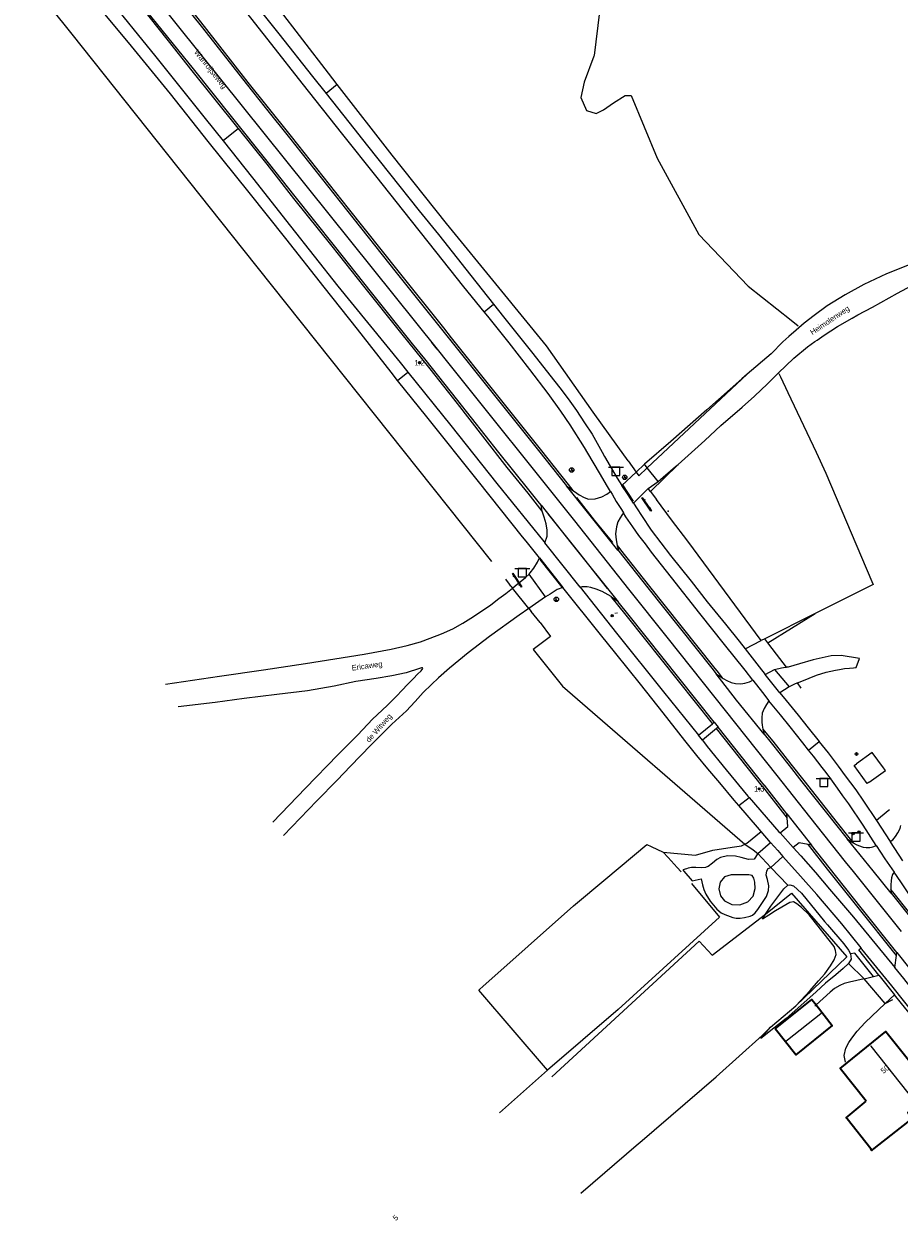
# Model space of a CAD drawing. Header units: metres. Extents: x 169249 to 194689, y 406250 to 412203.
# Tile 205 of 256: x 183570 to 183731, y 409225 to 409445. Entities that reach past the tile are written whole.
import ezdxf
from ezdxf.enums import TextEntityAlignment as Align

# ---------------------------------------------------------------- set-up
doc = ezdxf.new("R2010")
doc.units = ezdxf.units.M
doc.layers.get('0').update_dxf_attribs({"linetype": 'CONTINUOUS'})
for name, color, linetype, lineweight in [('BGT_NLCS_N264$0$B-WE-GW-TALUD_KRUIN-G', 252, 'CONTINUOUS', 18), ('BGT_NLCS_N264$0$B-WE-GW-TALUD_TEEN-G', 252, 'CONTINUOUS', 18), ('BGT_NLCS_N264$0$B-WE-IE-TERREINAFSCHEIDING_KUNSTMATIG_HEKWERK-G', 252, 'BGT_NLCS_N264$0$IE-TERREINAFSCHEIDING-KUNSTMATIG', 18), ('BGT_NLCS_N264$0$B-WE-OG-TOPOGRAFIE_BEBOUWING-G', 252, 'CONTINUOUS', 35), ('BGT_NLCS_N264$0$B-WE-OG-TOPOGRAFIE_CULTUURSCHEIDING-G', 252, 'CONTINUOUS', 18), ('BGT_NLCS_N264$0$B-WE-OG-TOPOGRAFIE_TERREIN_GROEN-GV', 252, 'CONTINUOUS', 18), ('BGT_NLCS_N264$0$B-WE-OG-TOPOGRAFIE_TERREIN_ONBEGROEID-GV', 252, 'CONTINUOUS', 18), ('BGT_NLCS_N264$0$B-WE-OG-TOPOGRAFIE_WEG_BERM-GV', 252, 'CONTINUOUS', 18), ('BGT_NLCS_N264$0$B-WE-OG-TOPOGRAFIE_WEG_RIJWEG-GV', 252, 'CONTINUOUS', 18), ('BGT_NLCS_N264$0$B-WE-OG-TOPOGRAFIE_WEG_RIJWIELPAD-GV', 252, 'CONTINUOUS', 18), ('BGT_NLCS_N264$0$B-WE-OG-TOPOGRAFIE_WEG_VERHARD-G', 252, 'CONTINUOUS', 18), ('BGT_NLCS_N264$0$B-WE-VW-BEWEGWIJZERING_DRAAGCONSTRUCTIE-S', 252, 'CONTINUOUS', 25), ('BGT_NLCS_N264$0$B-WE-VW-VERKEERSTEKEN_BORD-S', 252, 'CONTINUOUS', 25), ('X-XX-AL-REFERENTIE-G', 7, 'CONTINUOUS', 18)]:
    doc.layers.add(name, color=color, linetype=linetype, lineweight=lineweight)
for name, color, linetype in [('BGT_NLCS_N264$0$B-WE-IE-MEUBILAIR_WEGMEUBILAIR-S', 252, 'CONTINUOUS'), ('BGT_NLCS_N264$0$B-WE-IE-TERREINAFSCHEIDING_KUNSTMATIG_HEKWERK_RASTER-G', 252, 'CONTINUOUS'), ('BGT_NLCS_N264$0$B-WE-KG-KADASTRAAL_NOK-G', 252, 'CONTINUOUS'), ('BGT_NLCS_N264$0$B-WE-OG-TOPOGRAFIE_WEG_INRIT-GV', 252, 'CONTINUOUS'), ('BGT_NLCS_N264$0$B-WE-VW-MARKERING-G', 252, 'CONTINUOUS'), ('BGT_NLCS_N264$0$B-WE-VW-VERKEERSTEKEN_DRAAGCONSTRUCTIE-S', 252, 'CONTINUOUS'), ('BGT_NLCS_N264$0$Label_Nummeraanduidingreeks', 252, 'CONTINUOUS'), ('BGT_NLCS_N264$0$Label_Openbareruimte', 252, 'CONTINUOUS'), ('BGT_NLCS_N264$0$Label_Puntobject', 252, 'CONTINUOUS')]:
    doc.layers.add(name, color=color, linetype=linetype)
doc.styles.add('BGT_NLCS_N264$0$NLCS-ISO', font='NLCS-ISO.ttf')
doc.styles.add('BGT_NLCS_N264$0$STANDARD', font='txt')
doc.linetypes.add('BGT_NLCS_N264$0$IE-TERREINAFSCHEIDING-KUNSTMATIG', pattern='A,4,[82,NLCS.SHX,S=0.75,R=90,X=0,Y=0],4,-2', length=10)

# ---------------------------------------------------------------- blocks, each defined once
blk = doc.blocks.new('BGT_NLCS_N264$0$SIE-WEG_AFVALBAK_TYPE_01')
for radius in [0.25, 0.156]:
    blk.add_circle((0, 0), radius)
blk = doc.blocks.new('BGT_NLCS_N264$0$SIE-WEG_WEGWIJZER-SO')
for q in [(-0.29, -0.29), (0, 0.41), (0.29, -0.29)]:
    blk.add_line((0, 0), q)
blk.add_circle((0, 0), 0.413)
blk = doc.blocks.new('BGT_NLCS_N264$0$SIE-WEG_SCHRIKHEK')
for points in [[(-1.125, 0), (-1.125, 0.1), (-1.5, 0.1), (-1.5, 0)], [(-0.375, 0), (-0.375, 0.1), (-0.75, 0.1), (-0.75, 0)], [(0.375, 0.1), (0, 0.1), (0, 0), (0.375, 0)], [(1.125, 0), (1.125, 0.1), (0.75, 0.1), (0.75, 0)]]:
    blk.add_hatch(color=0).paths.add_polyline_path(points)
at = {"color": 0}
for p, q in [((-1.125, 0), (-1.125, 0.1)), ((-0.75, 0), (-0.75, 0.1)), ((-0.375, 0), (-0.375, 0.1)), ((0, 0.1), (0, 0)), ((0.375, 0.1), (0.375, 0)), ((0.75, 0.1), (0.75, 0)), ((1.125, 0.1), (1.125, 0))]:
    blk.add_line(p, q, dxfattribs=at)
at = {"flags": 128}
for points in [[(-1.5, 0.1), (1.5, 0.1), (1.5, 0), (-1.5, 0)], [(-1.0125, 0.1), (-1.0125, 0.25), (-0.8625, 0.25), (-0.8625, 0.1)], [(0.8625, 0.1), (0.8625, 0.25), (1.0125, 0.25), (1.0125, 0.1)]]:
    blk.add_lwpolyline(points, close=True, dxfattribs=at)
blk = doc.blocks.new('BGT_NLCS_N264$0$SVW-VERKEERSTEKEN_BORD_ANWB-SO')
blk.add_line((-1.375, 0), (1.375, 0))
at = {"flags": 128}
blk.add_lwpolyline([(-0.75, 0), (-0.75, -1.5), (0.75, -1.5), (0.75, 0)], close=True, dxfattribs=at)
blk = doc.blocks.new('BGT_NLCS_N264$0$SIE-WEG_STRAATNAAMBORD_PAAL-SO')
blk.add_line((-0.3, 0), (0.3, 0))
for radius in [0.2, 0.0745]:
    blk.add_circle((0, 0), radius)
at = {"style": 'BGT_NLCS_N264$0$NLCS-ISO'}
blk.add_attdef('STRAATNAAMBORD', (0.28, 0.29), '', height=0.35, dxfattribs=at)
blk = doc.blocks.new('BGT_NLCS_N264$0$SIE-WEG_VERKEERSBORD_PAAL-SO')
blk.add_line((-0.3, 0), (0.3, 0))
for radius in [0.2, 0.0745]:
    blk.add_circle((0, 0), radius)
blk = doc.blocks.new('BGT_NLCS_N264$0$SIE-WEG_PAAL_ALGEMEEN_TYPE_02-SO')
at = {"ltscale": 0.5}
h = blk.add_hatch(color=256, dxfattribs=at)
h.paths.add_polyline_path([(0, 0), (0.1875, 0, 0.41421356), (0, 0.1875)])
h.paths.add_polyline_path([(0, -0.1875), (0, 0), (-0.1875, 0, 0.41421356)])
for p, q in [((-0.1875, 0), (0.1875, 0)), ((0, -0.1875), (0, 0.1875))]:
    blk.add_line(p, q, dxfattribs=at)
blk.add_circle((0, 0), 0.1875, dxfattribs=at)
blk = doc.blocks.new('BGT_NLCS_N264')
at = {"layer": 'BGT_NLCS_N264$0$B-WE-GW-TALUD_KRUIN-G'}
blk.add_line((183705.5, 409280.49, 15.7), (183706.07, 409281.4, 15.79), dxfattribs=at)
for points in [[(183706.07, 409281.4, 15.79), (183707.02, 409282.91, 15.95), (183709.38, 409286.04, 16.26), (183710.13, 409286.71, 16.51)], [(183721.27, 409272.39, 16.48), (183720.27, 409271.44, 16.47), (183718.96, 409270.3, 16.47), (183717.08, 409268.77, 16.45), (183715.33, 409267.14, 16.41), (183713.65, 409265.65, 16.35), (183709.84, 409262.3, 16.05), (183707.58, 409260.49, 15.97), (183705.21, 409258.62, 15.63)]]:
    blk.add_polyline3d(points, dxfattribs=at)
at = {"layer": 'BGT_NLCS_N264$0$B-WE-GW-TALUD_TEEN-G'}
for p, q in [((183706.98, 409260.7, 15.63), (183711.59, 409264.59, 15.64)), ((183705.21, 409258.62, 15.63), (183706.98, 409260.7, 15.63))]:
    blk.add_line(p, q, dxfattribs=at)
blk.add_polyline3d([(183711.59, 409264.59, 15.64), (183714.21, 409267.4, 15.67), (183715.76, 409269.16, 15.66), (183716.93, 409270.48, 15.68), (183717.98, 409271.94, 15.66), (183718.65, 409273.02, 15.66), (183719.02, 409273.99, 15.7), (183718.91, 409274.77, 15.72), (183718.66, 409275.49, 15.74), (183716.83, 409277.78, 15.72), (183715.71, 409279.19, 15.69), (183714.05, 409281.29, 15.63), (183712.65, 409282.67, 15.61), (183711.82, 409283.3, 15.6), (183711.16, 409283.68, 15.59), (183710.49, 409283.56, 15.6), (183709.04, 409282.68, 15.53), (183707.86, 409282, 15.51), (183706.68, 409281.22, 15.61), (183705.5, 409280.49, 15.7)], dxfattribs=at)
at = {"layer": 'BGT_NLCS_N264$0$B-WE-IE-MEUBILAIR_WEGMEUBILAIR-S'}
blk.add_point((183688.2, 409355.35, 16.56), dxfattribs=at)
at = {"layer": 'BGT_NLCS_N264$0$B-WE-IE-TERREINAFSCHEIDING_KUNSTMATIG_HEKWERK-G'}
for points in [[(183666.07, 409252.81, 15.75), (183666.07, 409252.81, 15.75), (183653.47, 409267.5, 15.38), (183653.62, 409267.64, 15.38), (183654.17, 409268.13, 15.39), (183670.84, 409282.95, 15.47), (183676.77, 409287.9, 15.49), (183684.29, 409294.18, 15.52), (183685.05, 409293.84, 15.52), (183687.27, 409292.82, 15.51)], [(183687.27, 409292.82, 15.51), (183688.2, 409291.79, 15.51), (183689.82, 409289.98, 15.52), (183690.55, 409289.17, 15.52)], [(183692.49, 409287.03, 15.52), (183697.61, 409280.89, 15.74), (183678.99, 409263.91, 15.65), (183666.07, 409252.81, 15.75)]]:
    blk.add_polyline3d(points, dxfattribs=at)
at = {"layer": 'BGT_NLCS_N264$0$B-WE-IE-TERREINAFSCHEIDING_KUNSTMATIG_HEKWERK_RASTER-G'}
for points in [[(183706.07, 409281.4, 15.79), (183706.07, 409281.4, 15.79), (183710.83, 409285.3, 15.72), (183720.97, 409273.6, 15.75), (183711.59, 409264.59, 15.64)], [(183666.83, 409251.59, 15.55), (183693.89, 409276.49, 15.55), (183696.26, 409273.92, 15.6), (183706.07, 409281.4, 15.79)], [(183672.15, 409230.26, 15.45), (183682.74, 409239.33, 15.36), (183682.99, 409239.55, 15.36), (183697.02, 409251.58, 15.4), (183705.45, 409259.18, 15.51), (183706.98, 409260.7, 15.63)]]:
    blk.add_polyline3d(points, dxfattribs=at)
at = {"layer": 'BGT_NLCS_N264$0$B-WE-KG-KADASTRAAL_NOK-G'}
for points in [[(183709.8, 409258.15, 22.02), (183710.07, 409258.36, 22.02), (183716.2, 409263.22, 22.04), (183716.26, 409263.27, 22.04)], [(183725.3, 409257.31, 23.2), (183725.39, 409257.2, 23.2), (183733.59, 409246.84, 23.18), (183733.76, 409246.63, 23.18)]]:
    blk.add_polyline3d(points, dxfattribs=at)
at = {"layer": 'BGT_NLCS_N264$0$B-WE-OG-TOPOGRAFIE_BEBOUWING-G'}
for points in [[(183707.79, 409260.41, 19.1), (183714.53, 409265.77, 19.39), (183715.32, 409264.76, 19.36)], [(183715.32, 409264.76, 19.36), (183718.28, 409260.97, 19.25), (183711.58, 409255.63, 19.17), (183707.79, 409260.41, 19.1)], [(183724.53, 409247.09, 19.32), (183719.72, 409253.13, 19.32), (183728.12, 409259.87, 19.67), (183734.46, 409251.94, 19.61), (183735.21, 409252.52, 19.46), (183737.51, 409249.51, 19.55), (183732.28, 409245.15, 21.22), (183732.17, 409245.06, 21.25), (183732.94, 409244.07, 19.42), (183732.99, 409244, 19.3), (183725.94, 409238.4, 19.24), (183725.64, 409238.16, 19.24), (183725.55, 409238.09, 19.23), (183725.36, 409238.34, 19.23), (183721, 409243.85, 19.14), (183720.85, 409244.04, 19.14), (183724.53, 409247.09, 19.32)]]:
    blk.add_polyline3d(points, dxfattribs=at)
at = {"layer": 'BGT_NLCS_N264$0$B-WE-OG-TOPOGRAFIE_CULTUURSCHEIDING-G'}
for p, q in [((183715.15, 409336.58, 16.68), (183705.89, 409331.92, 16.64)), ((183705.89, 409331.92, 16.64), (183705.27, 409331.61, 16.64)), ((183666.07, 409252.81, 15.75), (183657.26, 409244.96, 15.72))]:
    blk.add_line(p, q, dxfattribs=at)
for points in [[(183675.59, 409446.93, 15.15), (183674.6, 409438.96, 15.54), (183674.58, 409438.81, 15.55), (183672.77, 409434.05, 15.59), (183672.18, 409431.23, 15.57), (183673.23, 409428.83, 15.57), (183674.99, 409428.31, 15.57), (183676.33, 409428.97, 15.58), (183678.16, 409430.27, 15.58), (183680.27, 409431.6, 15.58), (183681.37, 409431.62, 15.55), (183686.15, 409420.1, 15.57), (183693.8, 409406.13, 15.56), (183702.85, 409396.61, 16.19), (183710.74, 409390.38, 16.95), (183712.02, 409389.37, 17.08)], [(183708.5, 409380.59, 17.14), (183708.79, 409379.98, 17.14), (183710.13, 409377.14, 17.12), (183715.31, 409366.15, 17.04), (183717.13, 409362.31, 17.02), (183725.55, 409342.46, 16.73), (183725.78, 409341.92, 16.73), (183715.15, 409336.58, 16.68)], [(183687.27, 409292.82, 15.51), (183693.2, 409292.22, 15.73), (183696.36, 409293.14, 15.86), (183699.93, 409293.69, 16.16), (183701.63, 409293.93, 16.38), (183702.26, 409294.27, 16.46)]]:
    blk.add_polyline3d(points, dxfattribs=at)
at = {"layer": 'BGT_NLCS_N264$0$B-WE-OG-TOPOGRAFIE_TERREIN_GROEN-GV'}
for p, q in [((183706.45, 409331.2, 16.65), (183715.15, 409336.58, 3.38)), ((183707.69, 409326.33, 16.69), (183710.4, 409323.13, 16.69)), ((183707.04, 409289.97, 16.31), (183704.61, 409292.57, 16.34))]:
    blk.add_line(p, q, dxfattribs=at)
at = {"layer": 'BGT_NLCS_N264$0$B-WE-OG-TOPOGRAFIE_TERREIN_ONBEGROEID-GV', "linetype": 'Continuous'}
blk.add_line((183727.97, 409265.02, 16.61), (183724.14, 409269.53, 16.7), dxfattribs=at)
at = {"layer": 'BGT_NLCS_N264$0$B-WE-OG-TOPOGRAFIE_WEG_BERM-GV'}
for p, q in [((183627.45, 409433.65, 17.28), (183625.45, 409431.95, 17.39)), ((183609.35, 409425.56, 17.9), (183606.53, 409423.29, 17.73)), ((183684.35, 409363.31, 15.63), (183702.67, 409380.46, 0.77)), ((183680.83, 409364.58, 16.88), (183682.3, 409362.53, 16.89)), ((183679.67, 409360.08, 16.88), (183682.3, 409362.53, 16.89)), ((183690, 409363.92, 12.86), (183684.94, 409358.97, 16.86)), ((183669.53, 409360, 17.35), (183670.71, 409359.16, 17.35)), ((183684.53, 409359.53, 16.88), (183681.81, 409356.83, 16.86)), ((183684.94, 409358.97, 16.86), (183684.53, 409359.53, 16.88)), ((183665.1, 409355.37, 17.25), (183664.89, 409356.43, 17.32)), ((183659.34, 409341.62, 17.09), (183659.63, 409341.24, 17.09)), ((183665.7, 409339.61, 17.11), (183662.61, 409337.5, 17.11)), ((183678.72, 409338.47, 17.2), (183677.82, 409339.59, 17.21)), ((183679.03, 409338.72, 17.2), (183677.82, 409339.59, 17.21)), ((183662.61, 409337.5, 17.11), (183663.05, 409336.96, 17.05)), ((183664.69, 409334.91, 16.84), (183663.05, 409336.96, 17.05)), ((183702.31, 409330.12, 16.62), (183705.27, 409331.61, 16.64)), ((183706.45, 409331.2, 16.65), (183705.89, 409331.92, 16.64)), ((183706.01, 409325.39, 16.66), (183707.69, 409326.33, 16.69)), ((183710.4, 409323.13, 16.69), (183708.68, 409322.04, 16.68)), ((183712.6, 409322.9, 16.66), (183711.92, 409323.84, 16.66)), ((183693.73, 409314.24, 16.83), (183696.33, 409316.36, 17.03)), ((183696.33, 409316.36, 17.03), (183696.64, 409316.62, 17.03)), ((183697.36, 409315.71, 17.02), (183697.05, 409315.46, 17.02)), ((183697.05, 409315.46, 17.02), (183694.46, 409313.33, 16.83)), ((183705.49, 409304.86, 16.94), (183697.05, 409315.46, 17.02)), ((183705.56, 409315.38, 16.93), (183705.82, 409314.43, 16.92)), ((183725.14, 409305.53, 16.61), (183725.06, 409305.63, 16.61)), ((183710.01, 409299.12, 16.89), (183709.95, 409299.85, 16.9)), ((183726.4, 409298.63, 16.57), (183728.92, 409294.75, 16.54)), ((183706.98, 409294.59, 16.67), (183705.25, 409296.59, 16.71)), ((183704.61, 409292.57, 16.34), (183706.98, 409294.59, 16.67)), ((183714.49, 409294.08, 16.85), (183713.89, 409294.19, 16.85)), ((183721.05, 409295.24, 16.77), (183722.14, 409294.52, 16.75)), ((183709.25, 409291.99, 16.61), (183707.04, 409289.97, 16.31)), ((183707.04, 409289.97, 16.31), (183710.13, 409286.71, 16.51)), ((183722.46, 409274.25, 16.62), (183721.64, 409274.12, 16.48)), ((183725.84, 409269.96, 16.65), (183722.46, 409274.25, 16.62)), ((183729.75, 409271.62, 16.66), (183730.08, 409273.83, 16.73)), ((183730.08, 409273.83, 16.73), (183730.16, 409274.37, 16.73)), ((183721.27, 409272.39, 16.48), (183724.14, 409269.53, 16.7)), ((183724.14, 409269.53, 16.7), (183725.84, 409269.96, 16.65)), ((183725.84, 409269.96, 16.65), (183726.84, 409270.22, 16.62)), ((183729.69, 409266.64, 16.6), (183727.97, 409265.02, 16.61)), ((183727.97, 409265.02, 16.61), (183729.38, 409265.79, 16.55))]:
    blk.add_line(p, q, dxfattribs=at)
at = {"layer": 'BGT_NLCS_N264$0$B-WE-OG-TOPOGRAFIE_WEG_BERM-GV', "linetype": 'Continuous'}
blk.add_line((183729.02, 409285.97, 16.65), (183729.07, 409285.28, 16.65), dxfattribs=at)
at = {"layer": 'BGT_NLCS_N264$0$B-WE-OG-TOPOGRAFIE_WEG_BERM-GV'}
for points in [[(183520.75, 409513.73, 18.08), (183521.24, 409513.15, 18.13), (183522.07, 409512.16, 18.2), (183547.42, 409481.95, 18.2), (183578.81, 409442.84, 18), (183610.08, 409403.48, 17.7), (183655.78, 409346.09, 16.52)], [(183580.07, 409486.86, 17.54), (183583.08, 409483.83, 17.55), (183586.17, 409480.49, 17.54), (183587.71, 409478.88, 17.54), (183588.34, 409478.22, 17.54), (183590.75, 409475.34, 17.56), (183595.74, 409469.17, 17.45), (183603.61, 409459.38, 17.46), (183607.74, 409454.25, 17.46), (183609.6, 409451.93, 17.46), (183616.78, 409442.91, 17.45), (183622.93, 409435.1, 17.41), (183625.45, 409431.95, 17.39)], [(183654.43, 409391.94, 17.16), (183650.7, 409396.52, 17.21), (183645.59, 409402.98, 17.27), (183639.7, 409410.41, 17.35), (183634.56, 409416.84, 17.41), (183628.53, 409424.44, 17.46), (183621.06, 409433.85, 17.49), (183615.48, 409440.95, 17.52), (183610.05, 409447.9, 17.54), (183603.37, 409456.2, 17.55), (183598.79, 409461.94, 17.57), (183592.93, 409469.17, 17.59), (183590.5, 409472.22, 17.59), (183588.06, 409475.12, 17.59), (183585.19, 409478.35, 17.59), (183582.43, 409481.16, 17.59), (183578.77, 409484.69, 17.6), (183578.42, 409485.02, 17.55)], [(183574.84, 409479.71, 18.11), (183576.89, 409477.14, 18.14), (183581.13, 409471.68, 18.12), (183587.38, 409463.64, 18.1), (183596.24, 409452.24, 18.02), (183602.76, 409443.99, 17.96), (183610.78, 409433.78, 17.89), (183614.26, 409429.4, 17.85), (183618.7, 409423.82, 17.8), (183629.18, 409410.64, 17.8), (183638.3, 409399.16, 17.67), (183646.63, 409388.74, 17.54), (183648.08, 409386.91, 17.52), (183655.6, 409377.48, 17.43), (183664.37, 409366.48, 17.37), (183669.53, 409360, 17.35)], [(183574.91, 409480.27, 18.11), (183575.15, 409479.96, 18.11), (183577.2, 409477.39, 18.14), (183581.45, 409471.92, 18.12), (183587.69, 409463.89, 18.1), (183596.56, 409452.49, 18.02), (183603.08, 409444.24, 17.96)], [(183638.55, 409379.35, 17.23), (183637.39, 409380.82, 17.24), (183631.22, 409388.72, 17.36), (183625.07, 409396.45, 17.42), (183618.02, 409405.35, 17.52), (183611.3, 409413.81, 17.62), (183603.82, 409423.17, 17.71), (183596.91, 409431.9, 17.82), (183589.72, 409440.66, 17.9), (183582.45, 409449.47, 17.95), (183578.32, 409454.63, 17.98), (183576, 409457.29, 18)], [(183577.69, 409458.65, 18.04), (183584.95, 409450.13, 18.02), (183594.18, 409438.68, 17.92), (183603.25, 409427.41, 17.77), (183606.53, 409423.29, 17.73)], [(183627.45, 409433.65, 17.28), (183625.86, 409435.68, 17.3), (183611.73, 409454.11, 17.36), (183610.21, 409456.25, 17.35)], [(183609.35, 409425.56, 17.9), (183609.28, 409425.64, 17.9), (183605.11, 409430.89, 17.93), (183600.88, 409436.15, 18), (183596.52, 409441.66, 18.04), (183591.32, 409448.16, 18.07), (183589.84, 409449.98, 18.07)], [(183664.89, 409356.43, 17.32), (183664.33, 409357.13, 17.32), (183662.84, 409358.97, 17.33), (183657.1, 409366.09, 17.36), (183649.58, 409375.67, 17.45), (183643.52, 409383.29, 17.5), (183641.3, 409386.07, 17.52), (183633.76, 409395.45, 17.71), (183626.97, 409404, 17.77), (183619.75, 409413.05, 17.83), (183614.84, 409419.24, 17.86), (183608.09, 409427.75, 17.93), (183601.12, 409436.5, 18.01), (183592.5, 409447.13, 18.06), (183590.06, 409450.19, 18.07)], [(183603.08, 409444.24, 17.96), (183611.09, 409434.02, 17.89), (183614.57, 409429.65, 17.85), (183619.01, 409424.06, 17.8), (183629.5, 409410.89, 17.8), (183638.61, 409399.41, 17.67), (183646.94, 409388.99, 17.54), (183648.4, 409387.16, 17.52), (183655.91, 409377.73, 17.43), (183664.68, 409366.72, 17.37), (183669.84, 409360.25, 17.35), (183670.71, 409359.16, 17.35)], [(183680.83, 409364.58, 16.88), (183678.94, 409367.2, 16.88), (183674.43, 409373.49, 16.85), (183665.88, 409385.66, 16.99), (183657.1, 409396.38, 17.04), (183647.54, 409408.12, 17.09), (183637.58, 409420.63, 17.14), (183627.45, 409433.65, 17.28)], [(183625.45, 409431.95, 17.39), (183629.62, 409426.73, 17.35), (183633.02, 409422.39, 17.3), (183637.04, 409417.28, 17.25), (183642.5, 409410.47, 17.2), (183646.04, 409406.1, 17.19), (183651.96, 409398.6, 17.08), (183656.15, 409393.3, 17.01)], [(183665.1, 409355.37, 17.25), (183662.48, 409358.67, 17.33), (183658.67, 409363.37, 17.36), (183654.19, 409369.12, 17.4), (183649.56, 409375.09, 17.47), (183644.55, 409381.47, 17.51), (183639.14, 409388.1, 17.54), (183632.38, 409396.65, 17.67), (183626.56, 409403.98, 17.75), (183619.53, 409412.7, 17.83), (183614.62, 409419, 17.87), (183609.35, 409425.56, 17.9)], [(183606.53, 409423.29, 17.73), (183611.93, 409416.49, 17.67), (183618.91, 409407.65, 17.58), (183627.61, 409396.61, 17.42), (183639.01, 409382.64, 17.3), (183640.45, 409380.85, 17.28)], [(183656.15, 409393.3, 17.01), (183657.98, 409390.99, 16.98), (183663.37, 409384.26, 16.97), (183667.13, 409379.47, 16.9), (183668.55, 409377.66, 16.88), (183670.12, 409375.55, 16.89), (183671.37, 409373.8, 16.91), (183672.86, 409371.53, 16.9), (183674.24, 409369.46, 16.9), (183676.06, 409366.18, 16.9), (183676.51, 409365.4, 16.89), (183678.8, 409361.4, 16.89), (183679.67, 409360.08, 16.88)], [(183677.62, 409358.93, 16.95), (183677.06, 409359.89, 16.95), (183675.58, 409362.41, 16.96), (183674.59, 409364.03, 16.97), (183674.22, 409364.62, 16.97), (183672.84, 409367.06, 16.95), (183670.22, 409371.21, 16.97), (183668.52, 409373.72, 17.02), (183666.19, 409376.92, 17.02), (183662.79, 409381.37, 17.06), (183659.04, 409386.21, 17.1), (183655.1, 409391.12, 17.16), (183654.43, 409391.94, 17.16)], [(183640.45, 409380.85, 17.28), (183648.3, 409371.07, 17.22), (183656.78, 409360.4, 17.17), (183665.36, 409349.79, 17.15), (183665.55, 409349.55, 17.16)], [(183664.57, 409346.76, 17.13), (183662.13, 409349.83, 17.13), (183661.46, 409350.67, 17.13), (183653.37, 409360.81, 17.11), (183643.89, 409372.65, 17.15), (183638.55, 409379.35, 17.23)], [(183682.3, 409362.53, 16.89), (183682.8, 409361.86, 16.89), (183684.35, 409363.31, 15.63)], [(183670.71, 409359.16, 17.35), (183670.99, 409358.97, 17.3), (183671.83, 409358.32, 17.3), (183672.75, 409357.86, 17.25), (183673.59, 409357.57, 17.23), (183674.78, 409357.62, 17.18), (183676.04, 409357.95, 17.11), (183676.96, 409358.45, 16.99), (183677.62, 409358.93, 16.95)], [(183684.94, 409358.97, 16.86), (183685.79, 409357.82, 16.82), (183686.03, 409357.49, 16.81)], [(183705.27, 409331.61, 16.64), (183691.78, 409349.83, 15.95), (183688.77, 409353.75, 16.67), (183686.03, 409357.49, 16.81)], [(183665.55, 409349.55, 17.16), (183665.98, 409350.74, 17.19), (183666.01, 409351.86, 17.22), (183665.83, 409353.02, 17.2), (183665.44, 409354.25, 17.21), (183665.1, 409355.37, 17.25)], [(183681.81, 409356.83, 16.86), (183682.49, 409355.79, 16.85), (183683.28, 409354.55, 16.84), (183685.08, 409351.88, 16.78), (183688.61, 409347.21, 16.66), (183692.41, 409342.52, 16.65), (183695.37, 409338.73, 16.64), (183698.7, 409334.65, 16.61), (183701.23, 409331.5, 16.61), (183702.31, 409330.12, 16.62)], [(183680, 409355.04, 16.89), (183679.67, 409354.62, 16.94), (183679.37, 409354.14, 16.98), (183678.96, 409353.42, 17.07), (183678.7, 409352.46, 17.11), (183678.54, 409351.21, 17.15), (183678.63, 409350.12, 17.18), (183678.82, 409349.06, 17.23)], [(183703.71, 409324.35, 16.71), (183702.31, 409326.19, 16.68), (183698.55, 409330.9, 16.64), (183694.02, 409336.6, 16.76), (183688.78, 409343.18, 16.8), (183685.15, 409347.81, 16.85), (183684.03, 409349.35, 16.87), (183682.8, 409350.91, 16.9), (183681.7, 409352.47, 16.9), (183680.45, 409354.32, 16.89), (183680, 409355.04, 16.89)], [(183678.82, 409349.06, 17.23), (183679.29, 409348.46, 17.22), (183679.47, 409348.24, 17.22), (183684.79, 409341.53, 17.17), (183696.53, 409326.79, 16.97), (183697.33, 409325.75, 16.97), (183698.07, 409324.79, 16.96)], [(183678.82, 409349.06, 17.23), (183678.82, 409349.02, 17.2), (183679.16, 409347.99, 17.22)], [(183662.67, 409343.82, 17.07), (183662.86, 409344.01, 17.07), (183663.52, 409344.9, 17.08), (183664.19, 409345.98, 17.09), (183664.57, 409346.76, 17.13)], [(183679.16, 409347.99, 17.22), (183684.48, 409341.28, 17.17), (183696.21, 409326.54, 16.97), (183697.01, 409325.51, 16.97)], [(183659.34, 409341.62, 17.09), (183659.09, 409341.95, 17.09), (183658.39, 409342.86, 17.1)], [(183659.63, 409341.24, 17.09), (183660.11, 409341.63, 17.08), (183662.01, 409343.17, 17.07), (183662.67, 409343.82, 17.07)], [(183668.89, 409341.34, 17.14), (183667.84, 409340.98, 17.11), (183666.52, 409340.15, 17.12), (183665.7, 409339.61, 17.11)], [(183701.16, 409301.33, 16.77), (183700.29, 409302.34, 16.78), (183697.69, 409305.52, 16.74), (183695.46, 409308.1, 16.73), (183693.46, 409310.55, 16.84), (183691.26, 409313.3, 16.89), (183687.27, 409318.35, 16.93), (183683.1, 409323.6, 17.06), (183678.59, 409329.24, 17.09), (183675.8, 409332.75, 17.13), (183668.89, 409341.34, 17.14)], [(183677.82, 409339.59, 17.21), (183677.71, 409339.67, 17.24), (183676.08, 409340.62, 17.21), (183675, 409341.07, 17.19), (183674.01, 409341.35, 17.19), (183673.31, 409341.46, 17.19), (183672.92, 409341.48, 17.19), (183672.38, 409341.47, 17.19), (183672.07, 409341.4, 17.14)], [(183672.07, 409341.4, 17.14), (183672.98, 409340.24, 17.14), (183678.71, 409332.96, 17.09), (183687.36, 409322.19, 16.88), (183693.73, 409314.24, 16.83)], [(183696.33, 409316.36, 17.03), (183696.33, 409316.37, 17.03), (183680.74, 409335.94, 17.18), (183678.72, 409338.47, 17.2)], [(183696.64, 409316.62, 17.03), (183681.05, 409336.19, 17.18), (183679.03, 409338.72, 17.2)], [(183664.69, 409334.91, 16.84), (183666.63, 409332.35, 15.17), (183663.44, 409329.98, 14.8), (183668.78, 409323.22, 14.93), (183702.26, 409294.27, 16.46)], [(183709.92, 409326.72, 16.7), (183708.08, 409329.1, 16.67), (183706.45, 409331.2, 16.65)], [(183702.31, 409330.12, 16.62), (183704.89, 409326.8, 16.65), (183706.01, 409325.39, 16.66)], [(183707.69, 409326.33, 16.69), (183709, 409326.58, 16.7), (183709.32, 409326.64, 16.7), (183709.92, 409326.72, 16.7)], [(183697.01, 409325.51, 16.97), (183697.88, 409324.91, 16.94), (183698.07, 409324.79, 16.96)], [(183698.07, 409324.79, 16.96), (183698.26, 409324.68, 16.94), (183698.93, 409324.26, 16.94), (183699.73, 409323.9, 16.93)], [(183699.73, 409323.9, 16.93), (183700.51, 409323.74, 16.92), (183701.5, 409323.69, 16.88), (183702.26, 409323.81, 16.85), (183703.08, 409324.07, 16.8), (183703.71, 409324.35, 16.71)], [(183711.92, 409323.84, 16.66), (183711.27, 409323.53, 16.68), (183710.4, 409323.13, 16.69)], [(183706.67, 409320.58, 16.74), (183706.2, 409319.9, 16.79), (183705.79, 409319.16, 16.83), (183705.45, 409318.31, 16.9), (183705.34, 409317.41, 16.96), (183705.34, 409316.65, 16.99), (183705.41, 409316.09, 16.99), (183705.47, 409315.71, 16.99), (183705.56, 409315.38, 16.93)], [(183713.94, 409311.53, 16.71), (183712.87, 409312.86, 16.71), (183710.59, 409315.76, 16.71), (183708.77, 409317.98, 16.73), (183706.67, 409320.58, 16.74)], [(183708.68, 409322.04, 16.68), (183709.86, 409320.59, 16.67), (183712.04, 409317.91, 16.65), (183713.89, 409315.6, 16.64), (183715.86, 409313.08, 16.62)], [(183709.95, 409299.85, 16.9), (183705.84, 409305.07, 16.94), (183705.81, 409305.11, 16.94), (183697.36, 409315.71, 17.02)], [(183705.56, 409315.38, 16.93), (183706.13, 409314.68, 16.92), (183707.39, 409313.13, 16.91), (183710.69, 409308.94, 16.89), (183713.05, 409305.94, 16.88), (183719.22, 409298.16, 16.81)], [(183705.82, 409314.43, 16.92), (183707.07, 409312.88, 16.91), (183710.38, 409308.69, 16.89), (183712.73, 409305.7, 16.88), (183718.91, 409297.91, 16.81), (183721.05, 409295.24, 16.77)], [(183694.46, 409313.33, 16.83), (183695.37, 409312.2, 16.82), (183698.83, 409307.87, 16.79), (183702.78, 409303.09, 16.75), (183703.02, 409302.81, 16.75)], [(183726.37, 409294.01, 16.58), (183723.93, 409297.74, 16.61), (183721.32, 409301.66, 16.64), (183720.26, 409303.1, 16.67), (183719.27, 409304.51, 16.68), (183718, 409306.25, 16.69), (183717.18, 409307.38, 16.71), (183716.44, 409308.35, 16.71), (183714.86, 409310.38, 16.7), (183713.94, 409311.53, 16.71)], [(183715.86, 409313.08, 16.62), (183715.9, 409313.03, 16.62), (183717.52, 409311.04, 16.62), (183719.38, 409308.54, 16.6), (183720.68, 409306.82, 16.59), (183722.61, 409304.22, 16.59), (183724.04, 409302.14, 16.58), (183726.4, 409298.63, 16.57)], [(183725.06, 409305.63, 16.61), (183724.71, 409305.39, 16.72), (183722.28, 409308.7, 16.71), (183722.71, 409309.01, 16.66)], [(183710.01, 409299.12, 16.89), (183709.64, 409299.6, 16.9), (183705.53, 409304.82, 16.94), (183705.49, 409304.86, 16.94)], [(183703.02, 409302.81, 16.75), (183708.49, 409296.54, 16.74), (183708.71, 409296.31, 16.74)], [(183705.25, 409296.59, 16.71), (183704.59, 409297.35, 16.73), (183701.16, 409301.33, 16.77)], [(183728.78, 409300.56, 16.63), (183728.57, 409300.36, 16.67), (183726.4, 409298.63, 16.57)], [(183708.71, 409296.31, 16.74), (183710.15, 409297.49, 16.85), (183710.01, 409299.12, 16.89)], [(183719.22, 409298.16, 16.81), (183721.36, 409295.5, 16.77), (183722.14, 409294.52, 16.75)], [(183702.26, 409294.27, 16.46), (183702.64, 409294.47, 16.5), (183705.25, 409296.59, 16.71)], [(183728.92, 409294.75, 16.54), (183729.38, 409295.06, 16.54), (183729.89, 409295.65, 16.57), (183730.32, 409296.35, 16.61), (183730.72, 409297.14, 16.65), (183730.82, 409297.44, 16.65), (183730.9, 409297.67, 16.65)], [(183702.26, 409294.27, 16.46), (183703.75, 409293.19, 16.38), (183704.61, 409292.57, 16.34)], [(183713.89, 409294.19, 16.85), (183712.24, 409294.51, 16.85), (183711.1, 409293.67, 16.73)], [(183711.1, 409293.67, 16.73), (183712.52, 409292.1, 16.73), (183715.2, 409289.07, 16.71), (183717.79, 409286.03, 16.69), (183722.18, 409280.88, 16.72), (183729.75, 409271.62, 16.66)], [(183723.3, 409282.32, 16.77), (183717.43, 409289.7, 16.81), (183714.18, 409293.83, 16.85), (183713.89, 409294.19, 16.85)], [(183730.16, 409274.37, 16.73), (183723.61, 409282.57, 16.77), (183717.74, 409289.95, 16.81), (183714.49, 409294.08, 16.85)], [(183722.14, 409294.52, 16.75), (183722.67, 409294.18, 16.77), (183723.1, 409294, 16.75), (183723.93, 409293.72, 16.71), (183724.53, 409293.63, 16.68), (183725.16, 409293.66, 16.68), (183725.47, 409293.73, 16.67), (183725.75, 409293.8, 16.67), (183725.89, 409293.84, 16.67), (183726.37, 409294.01, 16.58)], [(183723.57, 409275.23, 16.63), (183720.07, 409279.67, 16.64), (183715.49, 409285.03, 16.67), (183712.47, 409288.41, 16.64), (183709.25, 409291.99, 16.61)], [(183729.65, 409289.14, 16.57), (183729.36, 409288.71, 16.65), (183729.15, 409288.1, 16.71), (183729.08, 409287.54, 16.74), (183729.01, 409286.79, 16.77), (183729.01, 409286.18, 16.77), (183729.02, 409285.97, 16.65)], [(183736.93, 409278.62, 16.6), (183735.25, 409280.88, 16.61), (183733.33, 409283.67, 16.59), (183730.88, 409287.35, 16.57), (183729.65, 409289.14, 16.57)], [(183710.13, 409286.71, 16.51), (183710.53, 409286.79, 16.53), (183711.21, 409286.61, 16.56), (183712.65, 409285.25, 16.57), (183716.85, 409280.1, 16.52), (183717.39, 409279.44, 16.52), (183720.41, 409275.98, 16.48), (183721.29, 409274.8, 16.47), (183721.64, 409274.12, 16.48)], [(183730.08, 409273.83, 16.73), (183729.85, 409274.12, 16.73), (183723.3, 409282.32, 16.77)], [(183721.64, 409274.12, 16.48), (183721.74, 409273.15, 16.49), (183721.27, 409272.39, 16.48)], [(183726.84, 409270.22, 16.62), (183723.14, 409274.89, 16.64), (183723.57, 409275.23, 16.63)], [(183744.98, 409248.01, 16.38), (183744.33, 409248.78, 16.39), (183740.6, 409253.3, 16.48), (183734.36, 409260.94, 16.53), (183730.98, 409265.01, 16.59), (183729.69, 409266.64, 16.6)]]:
    blk.add_polyline3d(points, dxfattribs=at)
at = {"layer": 'BGT_NLCS_N264$0$B-WE-OG-TOPOGRAFIE_WEG_BERM-GV', "linetype": 'Continuous'}
for points in [[(183735, 409278.6, 16.62), (183734.8, 409278.85, 16.62), (183732.52, 409281.62, 16.63), (183729.38, 409285.53, 16.65), (183729.02, 409285.97, 16.65)], [(183729.07, 409285.28, 16.65), (183732.21, 409281.37, 16.63), (183734.48, 409278.6, 16.62)]]:
    blk.add_polyline3d(points, dxfattribs=at)
at = {"layer": 'BGT_NLCS_N264$0$B-WE-OG-TOPOGRAFIE_WEG_INRIT-GV'}
blk.add_line((183665.7, 409339.61, 17.11), (183662.67, 409343.82, 17.07), dxfattribs=at)
at = {"layer": 'BGT_NLCS_N264$0$B-WE-OG-TOPOGRAFIE_WEG_RIJWEG-GV'}
for p, q in [((183662.61, 409337.5, 17.11), (183659.63, 409341.24, 17.09)), ((183696.64, 409316.62, 17.03), (183697.36, 409315.71, 17.02)), ((183709.95, 409299.85, 16.9), (183714.49, 409294.08, 16.85))]:
    blk.add_line(p, q, dxfattribs=at)
for points in [[(183679.16, 409347.99, 17.22), (183678.98, 409348.21, 17.22), (183673.14, 409355.47, 17.33), (183669.53, 409360, 17.35)], [(183664.89, 409356.43, 17.32), (183670.42, 409349.5, 17.3), (183679.03, 409338.72, 17.2)], [(183705.82, 409314.43, 16.92), (183700.75, 409320.68, 16.96), (183697.01, 409325.51, 16.97)], [(183729.07, 409285.28, 16.65), (183725.79, 409289.35, 16.66), (183721.05, 409295.24, 16.77)], [(183730.16, 409274.37, 16.73), (183734.68, 409268.7, 16.7), (183735.05, 409268.25, 16.7)]]:
    blk.add_polyline3d(points, dxfattribs=at)
at = {"layer": 'BGT_NLCS_N264$0$B-WE-OG-TOPOGRAFIE_WEG_RIJWIELPAD-GV'}
for p, q in [((183654.43, 409391.94, 17.16), (183656.15, 409393.3, 17.01)), ((183638.55, 409379.35, 17.23), (183640.45, 409380.85, 17.28)), ((183672.07, 409341.4, 17.14), (183665.55, 409349.55, 17.16)), ((183664.57, 409346.76, 17.13), (183668.89, 409341.34, 17.14)), ((183694.46, 409313.33, 16.83), (183693.73, 409314.24, 16.83)), ((183713.94, 409311.53, 16.71), (183715.86, 409313.08, 16.62)), ((183701.16, 409301.33, 16.77), (183703.02, 409302.81, 16.75)), ((183711.1, 409293.67, 16.73), (183708.71, 409296.31, 16.74)), ((183726.84, 409270.22, 16.62), (183729.69, 409266.64, 16.6))]:
    blk.add_line(p, q, dxfattribs=at)
for points in [[(183681.81, 409356.83, 16.86), (183680.71, 409358.52, 16.87), (183679.67, 409360.08, 16.88)], [(183677.62, 409358.93, 16.95), (183677.89, 409358.47, 16.94), (183678.66, 409357.1, 16.92), (183679.61, 409355.66, 16.9), (183680, 409355.04, 16.89)], [(183708.68, 409322.04, 16.68), (183707.96, 409322.92, 16.68), (183706.01, 409325.39, 16.66)], [(183703.71, 409324.35, 16.71), (183705.47, 409322.06, 16.75), (183706.67, 409320.58, 16.74)], [(183706.98, 409294.59, 16.67), (183708.3, 409293.08, 16.66), (183709.25, 409291.99, 16.61)], [(183726.37, 409294.01, 16.58), (183727.96, 409291.59, 16.57), (183729.65, 409289.14, 16.57)], [(183731.24, 409291.18, 16.51), (183728.96, 409294.69, 16.53), (183728.92, 409294.75, 16.54)], [(183766.02, 409224.58, 15.93), (183765.57, 409225.08, 15.94), (183760.46, 409230.82, 16.1), (183755.42, 409236.51, 16.22), (183750.15, 409242.59, 16.36), (183743.72, 409250.29, 16.51), (183738.73, 409256.38, 16.56), (183734.23, 409262, 16.57), (183729.24, 409268.25, 16.66), (183723.73, 409275.02, 16.62), (183723.57, 409275.23, 16.63)], [(183732.52, 409268.19, 16.63), (183731.4, 409269.61, 16.64), (183729.75, 409271.62, 16.66)]]:
    blk.add_polyline3d(points, dxfattribs=at)
at = {"layer": 'BGT_NLCS_N264$0$B-WE-OG-TOPOGRAFIE_WEG_VERHARD-G'}
for p, q in [((183683.84, 409363.96, 16.9), (183682.3, 409362.53, 16.89)), ((183684.35, 409363.31, 16.88), (183683.84, 409363.96, 16.9)), ((183686.33, 409360.82, 16.8), (183684.35, 409363.31, 16.88)), ((183684.53, 409359.53, 16.88), (183686.33, 409360.82, 16.8))]:
    blk.add_line(p, q, dxfattribs=at)
for points in [[(183733.64, 409401, 17.24), (183728.22, 409398.89, 17.19), (183724.09, 409396.94, 17.21), (183720.66, 409395.04, 17.22), (183717.38, 409393.01, 17.2), (183714.96, 409391.27, 17.19), (183713.16, 409389.82, 17.2), (183711.67, 409388.58, 17.2), (183710.34, 409387.39, 17.12), (183709.21, 409386.4, 17.06), (183707.09, 409384.22, 17), (183702.67, 409380.46, 16.94)], [(183690, 409363.92, 16.81), (183694.9, 409368.3, 16.84), (183697.86, 409371.05, 16.9), (183701.77, 409374.46, 16.9), (183704.05, 409376.43, 16.9), (183706.41, 409378.72, 16.91), (183708.39, 409380.68, 16.96), (183711.22, 409383.4, 17.01), (183713.76, 409385.47, 17.04), (183715.08, 409386.45, 17.05), (183715.51, 409386.75, 17.06), (183716.81, 409387.65, 17.07), (183719.24, 409389.25, 17.1), (183721.93, 409390.74, 17.14), (183723, 409391.37, 17.16), (183725.7, 409392.76, 17.19), (183730.23, 409395.32, 17.25), (183732.87, 409396.76, 17.27), (183735.57, 409397.96, 17.27)], [(183702.67, 409380.46, 16.94), (183701.69, 409379.63, 16.92), (183695.26, 409373.93, 16.98), (183688.65, 409368.12, 16.95), (183683.84, 409363.96, 16.9)], [(183686.33, 409360.82, 16.8), (183689.56, 409363.52, 16.8), (183690, 409363.92, 16.81)], [(183595.99, 409323.64, 17.19), (183605.87, 409325.1, 17.16), (183613.96, 409326.24, 17.16), (183621.65, 409327.4, 17.16), (183632.43, 409329.13, 17.16), (183637.37, 409330.03, 17.15), (183640.33, 409330.69, 17.16), (183642.74, 409331.4, 17.17), (183644.54, 409332.07, 17.17), (183646.59, 409332.84, 17.18), (183648.67, 409333.78, 17.18), (183650.5, 409334.79, 17.16), (183652.45, 409336, 17.14), (183655.63, 409338.17, 17.14), (183657.14, 409339.3, 17.12), (183658.4, 409340.23, 17.11), (183659.63, 409341.24, 17.09)], [(183662.61, 409337.5, 17.11), (183660.84, 409336.29, 17.1), (183655.4, 409332.33, 17.13), (183651.5, 409329.38, 17.18), (183648.07, 409326.53, 17.15), (183646.05, 409324.77, 17.08), (183644.75, 409323.54, 17.02), (183643.27, 409322.1, 16.93), (183641.77, 409320.43, 16.79), (183641.69, 409320.35, 16.79), (183640.2, 409318.74, 16.65), (183637.51, 409316.25, 16.64), (183633.67, 409312.4, 16.58), (183629.89, 409308.56, 16.55), (183627.49, 409305.98, 16.51), (183623.74, 409302.2, 16.51), (183617.64, 409295.82, 16.49)], [(183711.92, 409323.84, 16.66), (183712.69, 409324.19, 16.65), (183715.37, 409325.29, 16.61), (183717.19, 409325.84, 16.59), (183718.91, 409326.16, 16.57), (183719.61, 409326.31, 16.57), (183720.52, 409326.46, 16.57), (183721.46, 409326.53, 16.58), (183722.17, 409326.62, 16.58), (183722.65, 409326.65, 16.57), (183723.29, 409328.32, 16.57), (183719.95, 409328.86, 16.64), (183718.08, 409328.81, 16.65), (183716.45, 409328.46, 16.63), (183714.79, 409328.1, 16.65), (183712.3, 409327.36, 16.64), (183710.2, 409326.75, 16.7), (183709.92, 409326.72, 16.7)], [(183615.68, 409298.28, 16.43), (183621.68, 409304.51, 16.45), (183627.58, 409310.64, 16.45), (183631.27, 409314.33, 16.53), (183633.97, 409317.19, 16.58), (183636.61, 409319.69, 16.7), (183638.26, 409321.36, 16.79), (183639.43, 409322.57, 16.89), (183640.31, 409323.47, 16.96), (183641.48, 409324.66, 17.11), (183642.21, 409325.46, 17.15), (183642.86, 409326.05, 17.15), (183643.18, 409326.46, 17.18), (183643.14, 409326.58, 17.19), (183642.92, 409326.58, 17.19), (183642.55, 409326.46, 17.21), (183640.15, 409325.72, 17.19), (183637.51, 409325.13, 17.18), (183634.61, 409324.68, 17.18), (183630.87, 409324.08, 17.17), (183626.89, 409323.26, 17.15), (183622.01, 409322.4, 17.16), (183616.39, 409321.73, 17.13), (183610.41, 409320.97, 17.15), (183605.11, 409320.22, 17.16), (183598.27, 409319.45, 17.16)], [(183725.06, 409305.63, 16.61), (183728.07, 409307.77, 16.74), (183728.07, 409307.78, 16.74), (183727.7, 409308.27, 16.74), (183725.59, 409311.1, 16.75), (183722.71, 409309.01, 16.66)], [(183704.61, 409292.57, 16.34), (183703.96, 409291.49, 16.31), (183702.92, 409291.47, 16.27), (183701.6, 409291.8, 16.11), (183700.55, 409292.05, 15.98), (183699.07, 409292.12, 15.98), (183697.8, 409291.81, 15.94), (183697.11, 409291.43, 15.94), (183696.3, 409290.78, 15.94), (183695.5, 409290.17, 15.88), (183695.16, 409290.03, 15.85), (183695.02, 409289.97, 15.84), (183694.36, 409289.94, 15.75), (183693.27, 409289.99, 15.73), (183692.44, 409289.98, 15.72), (183691.88, 409289.85, 15.71), (183691.57, 409289.75, 15.7), (183690.9, 409289.53, 15.7), (183691.07, 409289.33, 15.69), (183692.57, 409287.53, 15.6), (183694.23, 409287.93, 15.64), (183694.49, 409286.83, 15.67), (183694.74, 409285.94, 15.68), (183695.1, 409285.07, 15.68), (183695.89, 409283.8, 15.68), (183697.1, 409282.31, 15.66), (183697.94, 409281.69, 15.66), (183698.61, 409281.35, 15.66), (183700.07, 409280.83, 15.68), (183700.64, 409280.67, 15.68), (183701.4, 409280.66, 15.7), (183702.2, 409280.78, 15.69), (183703.25, 409281.06, 15.67), (183703.64, 409281.25, 15.67), (183704.14, 409281.68, 15.69), (183704.66, 409282.27, 15.77), (183705.26, 409283.18, 15.87), (183706.2, 409284.63, 15.97), (183706.6, 409285.79, 16.02), (183706.63, 409286.6, 16.09), (183706.39, 409287.76, 16.17), (183706.17, 409288.58, 16.28), (183706.27, 409289.35, 16.35), (183706.56, 409289.78, 16.41), (183707.04, 409289.97, 16.31)], [(183702.8, 409283.7, 15.72), (183703.8, 409284.71, 15.79), (183704.16, 409286.1, 15.91), (183704.11, 409287.31, 15.99), (183703.9, 409288.02, 16.05), (183703.59, 409288.49, 16.06), (183702.98, 409288.66, 16.07), (183699.72, 409288.64, 15.95), (183698.52, 409288.27, 15.91), (183697.74, 409287.26, 15.83), (183697.49, 409286.09, 15.76), (183697.78, 409284.81, 15.7), (183698.54, 409283.87, 15.64), (183699.84, 409283.18, 15.65), (183701.36, 409283.12, 15.65), (183702.8, 409283.7, 15.72)], [(183724.14, 409269.53, 16.7), (183721.48, 409268.95, 16.72), (183720.5, 409268.67, 16.74), (183719.66, 409268.34, 16.75), (183718.72, 409267.77, 16.75), (183717.91, 409267.11, 16.75), (183715.32, 409264.76, 16.73)], [(183720.69, 409254.28, 16.48), (183720.49, 409255.5, 16.51), (183720.79, 409256.82, 16.54), (183721.33, 409257.88, 16.54), (183721.86, 409258.7, 16.54), (183722.89, 409259.94, 16.56), (183724.31, 409261.56, 16.64), (183727.97, 409265.02, 16.61)], [(183715.32, 409264.76, 16.73), (183715.1, 409264.56, 16.73), (183715.09, 409264.55, 16.73)]]:
    blk.add_polyline3d(points, dxfattribs=at)
at = {"layer": 'BGT_NLCS_N264$0$B-WE-VW-MARKERING-G', "linetype": 'Continuous'}
for p, q in [((183645.78, 409385.08, 17.62), (183644.83, 409386.28, 17.62)), ((183681.8, 409357.17, 16.85), (183679.89, 409360.17, 16.86)), ((183664.67, 409346.48, 17.11), (183668.65, 409341.39, 17.13))]:
    blk.add_line(p, q, dxfattribs=at)
for points in [[(183578.24, 409469.35, 18.2), (183645.78, 409385.08, 17.64), (183647.68, 409382.71, 17.63), (183671.03, 409353.57, 17.43), (183680.92, 409341.03, 17.32), (183688.16, 409331.92, 17.23), (183698.67, 409318.78, 17.12), (183708.1, 409306.88, 17.03), (183714.12, 409299.29, 16.98), (183720.67, 409291.03, 16.91), (183722.12, 409289.23, 16.9), (183730.93, 409278.22, 16.8)], [(183678.04, 409349.6, 17.26), (183674.67, 409353.68, 17.3), (183671.41, 409357.84, 17.33)], [(183666.12, 409354.85, 17.32), (183671.73, 409347.82, 17.27), (183676.99, 409341.19, 17.23)]]:
    blk.add_polyline3d(points, dxfattribs=at)
at = {"layer": 'BGT_NLCS_N264$0$B-WE-IE-MEUBILAIR_WEGMEUBILAIR-S', "color": 7}
for name, p in [('BGT_NLCS_N264$0$SIE-WEG_PAAL_ALGEMEEN_TYPE_02-SO', (183642.59, 409382.59, 17.47)), ('BGT_NLCS_N264$0$SIE-WEG_AFVALBAK_TYPE_01', (183722.73, 409310.8, 16.65)), ('BGT_NLCS_N264$0$SIE-WEG_PAAL_ALGEMEEN_TYPE_02-SO', (183704.89, 409304.42, 16.95))]:
    blk.add_blockref(name, p, dxfattribs=at)
at = {"layer": 'BGT_NLCS_N264$0$B-WE-VW-BEWEGWIJZERING_DRAAGCONSTRUCTIE-S', "color": 7}
for p in [(183670.49, 409362.91, 17.13), (183680.22, 409361.56, 16.97), (183667.66, 409339.17, 17.24)]:
    blk.add_blockref('BGT_NLCS_N264$0$SIE-WEG_WEGWIJZER-SO', p, dxfattribs=at)
at = {"layer": 'BGT_NLCS_N264$0$B-WE-VW-VERKEERSTEKEN_BORD-S', "color": 7}
for p in [(183678.6, 409363.4, 16.92), (183661.42, 409344.83, 16.94), (183716.73, 409306.31, 16.77), (183722.65, 409296.33, 16.75)]:
    blk.add_blockref('BGT_NLCS_N264$0$SVW-VERKEERSTEKEN_BORD_ANWB-SO', p, dxfattribs=at)
for p, rotation in [((183684.18, 409356.57, 16.87), 304.3977294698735), ((183660.54, 409342.71, 17.17), 123.3725037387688)]:
    blk.add_blockref('BGT_NLCS_N264$0$SIE-WEG_SCHRIKHEK', p, dxfattribs=dict(at, rotation=rotation))
blk.add_blockref('BGT_NLCS_N264$0$SIE-WEG_STRAATNAAMBORD_PAAL-SO', (183677.92, 409336.17, 17.07), dxfattribs=at).add_auto_attribs({'STRAATNAAMBORD': 'SN1'})
at = {"layer": 'BGT_NLCS_N264$0$B-WE-VW-VERKEERSTEKEN_DRAAGCONSTRUCTIE-S', "color": 7}
for p in [(183722.11, 409296.2, 16.88), (183723.2, 409296.52, 16.77)]:
    blk.add_blockref('BGT_NLCS_N264$0$SIE-WEG_VERKEERSBORD_PAAL-SO', p, dxfattribs=at)
at = {"layer": 'BGT_NLCS_N264$0$Label_Nummeraanduidingreeks', "color": 7, "lineweight": 18, "style": 'BGT_NLCS_N264$0$STANDARD'}
for s, rotation, p in [('50', 38.7, (183727.95, 409252.96)), ('5', 42.5, (183638.17, 409225.72))]:
    blk.add_text(s, height=1, rotation=rotation, dxfattribs=at).set_placement(p, align=Align.MIDDLE)
at = {"layer": 'BGT_NLCS_N264$0$Label_Openbareruimte', "color": 252, "lineweight": 18, "style": 'BGT_NLCS_N264$0$STANDARD'}
for s, rotation, p in [('Wanroijseweg', -51.2954, (183604.15, 409436.37)), ('Heimolenweg', 33.992, (183717.91, 409390.28)), ('Ericaweg', 7.9923, (183632.96, 409326.85)), ('de Witweg', 48.4854, (183635.19, 409315.5))]:
    blk.add_text(s, height=1, rotation=rotation, dxfattribs=at).set_placement(p, align=Align.MIDDLE)
at = {"layer": 'BGT_NLCS_N264$0$Label_Puntobject', "lineweight": 18, "style": 'BGT_NLCS_N264$0$STANDARD'}
for s, p in [('1.2', (183642.59, 409382.59, 17.47)), ('1.3', (183704.89, 409304.42, 16.95))]:
    blk.add_text(s, height=1, dxfattribs=at).set_placement(p, align=Align.MIDDLE)

msp = doc.modelspace()

# ---------------------------------------------------------------- block references
at = {"layer": 'X-XX-AL-REFERENTIE-G'}
msp.add_blockref('BGT_NLCS_N264', (0, 0), dxfattribs=at)

doc.saveas('drawing.dxf')
